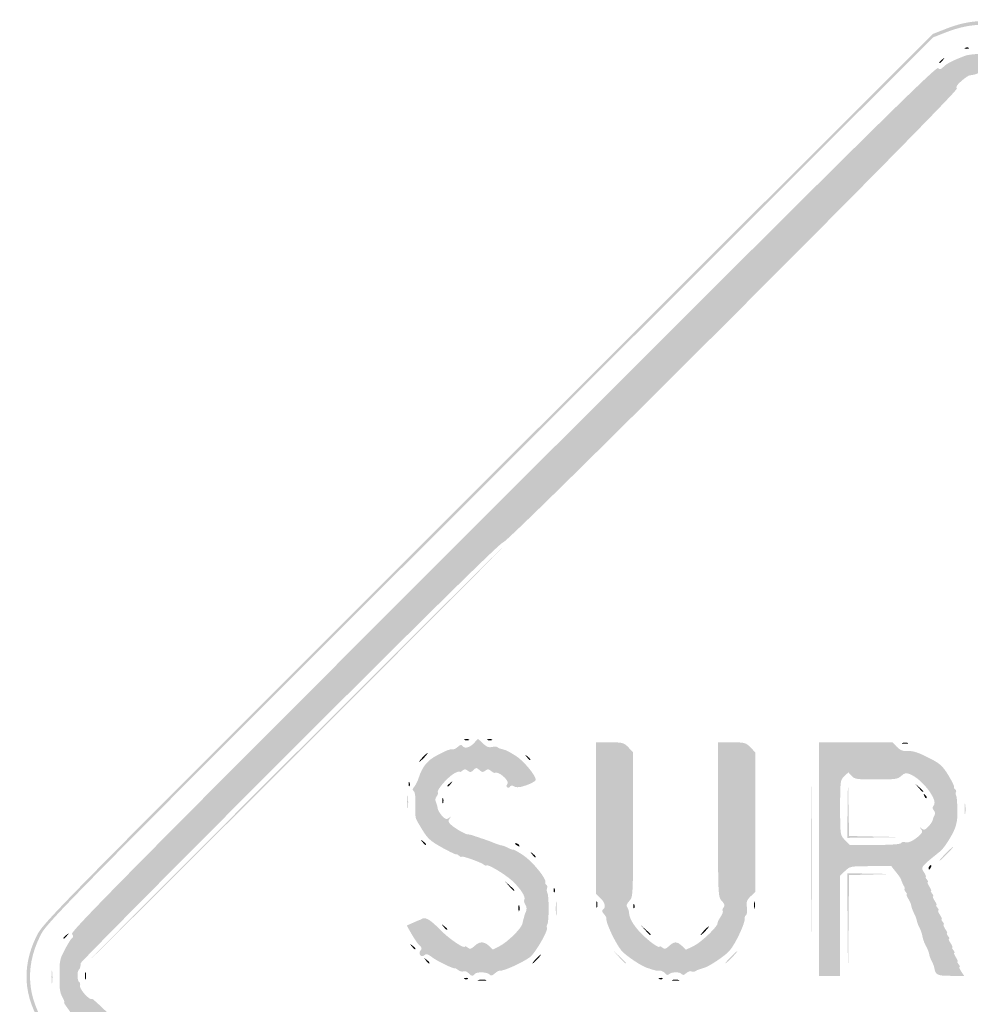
# Model space of a CAD drawing. Header units: inches. Extents: x -25.6 to 25.6, y -25.5 to 25.5.
# Tile 2 of 8: x -25.6 to -0.3, y -0.8 to 25.5. Entities that reach past the tile are written whole.
import ezdxf

# ---------------------------------------------------------------- set-up
doc = ezdxf.new("R2010")
doc.units = ezdxf.units.IN
doc.header["$MEASUREMENT"] = 0

msp = doc.modelspace()

# ---------------------------------------------------------------- hatches: boundary and pattern name
h = msp.add_hatch(color=7)
edge = h.paths.add_edge_path()
edge.add_spline(control_points=[(-0.644, -25.362), (-0.834, -25.31), (-1.112, -25.184), (-1.28, -25.074), (-1.494, -24.934), (-4.857, -21.604), (-13.096, -13.37), (-19.431, -7.041), (-24.718, -1.732), (-24.846, -1.573), (-25.517, -0.737), (-25.628, 0.167), (-25.17, 1.077), (-24.993, 1.429), (-24.691, 1.735), (-13.142, 13.271)], knot_values=[0, 0, 0, 0, 1, 1, 1, 2, 2, 2, 3, 3, 3, 4, 4, 4, 5, 5, 5, 5], degree=3, periodic=0)
edge.add_line((-13.142, 13.271), (-1.296, 25.104))
edge.add_line((-1.296, 25.104), (-0.964, 25.234))
edge.add_spline(control_points=[(-0.964, 25.234), (-0.48, 25.425), (-0.074, 25.482), (0.326, 25.416), (0.675, 25.358), (1.173, 25.164), (1.367, 25.011), (1.432, 24.959), (6.78, 19.624), (13.252, 13.154), (24.562, 1.848), (25.026, 1.377), (25.186, 1.052), (25.627, 0.152), (25.499, -0.775), (24.821, -1.599), (24.358, -2.16), (1.599, -24.863), (1.32, -25.041), (0.713, -25.429), (0.01, -25.544), (-0.644, -25.362)], knot_values=[0, 0, 0, 0, 1, 1, 1, 2, 2, 2, 3, 3, 3, 4, 4, 4, 5, 5, 5, 6, 6, 6, 7, 7, 7, 7], degree=3, periodic=0)
edge = h.paths.add_edge_path(flags=0)
edge.add_spline(control_points=[(0.778, -25.219), (0.933, -25.16), (1.177, -25.038), (1.32, -24.947), (1.599, -24.768), (24.264, -2.16), (24.726, -1.599), (25.405, -0.775), (25.533, 0.152), (25.092, 1.052), (24.932, 1.377), (24.467, 1.849), (13.158, 13.159), (1.527, 24.791), (1.387, 24.93), (1.037, 25.095), (0.364, 25.414), (-0.234, 25.427), (-0.964, 25.14)], knot_values=[0, 0, 0, 0, 1, 1, 1, 2, 2, 2, 3, 3, 3, 4, 4, 4, 5, 5, 5, 6, 6, 6, 6], degree=3, periodic=0)
edge.add_line((-0.964, 25.14), (-1.296, 25.01))
edge.add_line((-1.296, 25.01), (-13.095, 13.224))
edge.add_spline(control_points=[(-13.095, 13.224), (-24.597, 1.734), (-24.899, 1.429), (-25.076, 1.077), (-25.534, 0.167), (-25.423, -0.737), (-24.751, -1.573), (-24.624, -1.732), (-19.358, -7.02), (-13.049, -13.323), (-4.844, -21.522), (-1.494, -24.84), (-1.28, -24.98), (-0.69, -25.364), (0.135, -25.46), (0.778, -25.219)], knot_values=[0, 0, 0, 0, 1, 1, 1, 2, 2, 2, 3, 3, 3, 4, 4, 4, 5, 5, 5, 5], degree=3, periodic=0)
h = msp.add_hatch(color=7)
edge = h.paths.add_edge_path()
edge.add_spline(control_points=[(-0.433, 24.734), (-0.399, 24.747), (-0.358, 24.746), (-0.343, 24.73), (-0.327, 24.714), (-0.355, 24.703), (-0.405, 24.705), (-0.46, 24.708), (-0.471, 24.719), (-0.433, 24.734)], knot_values=[0, 0, 0, 0, 1, 1, 1, 2, 2, 2, 3, 3, 3, 3], degree=3, periodic=0)
h = msp.add_hatch(color=7)
edge = h.paths.add_edge_path()
edge.add_spline(control_points=[(-0.074, -24.603), (-0.091, -24.574), (-0.164, -24.562), (-0.235, -24.576), (-0.305, -24.591), (-0.383, -24.583), (-0.407, -24.559), (-0.43, -24.535), (-0.495, -24.509), (-0.55, -24.5), (-0.605, -24.492), (-0.734, -24.429), (-0.837, -24.361), (-0.979, -24.267), (-1.038, -24.25), (-1.079, -24.291), (-1.12, -24.332), (-3.971, -21.508), (-12.74, -12.74), (-21.797, -3.683), (-24.333, -1.121), (-24.289, -1.077), (-24.244, -1.033), (-24.258, -0.986), (-24.351, -0.864), (-24.417, -0.778), (-24.458, -0.707), (-24.443, -0.707), (-24.428, -0.707), (-24.442, -0.659), (-24.474, -0.601), (-24.506, -0.543), (-24.535, -0.474), (-24.539, -0.448), (-24.543, -0.422), (-24.55, -0.39), (-24.555, -0.377), (-24.568, -0.343), (-24.57, 0.298), (-24.557, 0.354), (-24.551, 0.379), (-24.543, 0.422), (-24.538, 0.448), (-24.525, 0.534), (-24.28, 0.983), (-24.229, 1.014), (-24.194, 1.036), (-24.196, 1.067), (-24.236, 1.115), (-24.285, 1.174), (-22.46, 3.019), (-12.763, 12.716), (-3.318, 22.162), (-1.22, 24.237), (-1.165, 24.192), (-1.113, 24.148), (-1.082, 24.155), (-1.019, 24.224), (-0.945, 24.306), (-0.772, 24.395), (-0.448, 24.518), (-0.37, 24.547), (-0.169, 24.571), (0, 24.571), (0.169, 24.571), (0.37, 24.547), (0.448, 24.518), (0.754, 24.402), (0.946, 24.307), (0.996, 24.246), (1.038, 24.196), (1.064, 24.194), (1.117, 24.238), (1.173, 24.285), (3.192, 22.288), (12.716, 12.763), (22.241, 3.239), (24.237, 1.22), (24.191, 1.164), (24.147, 1.111), (24.151, 1.084), (24.21, 1.035), (24.282, 0.974), (24.524, 0.544), (24.538, 0.448), (24.543, 0.422), (24.551, 0.379), (24.557, 0.354), (24.57, 0.298), (24.568, -0.343), (24.555, -0.377), (24.55, -0.39), (24.543, -0.422), (24.539, -0.448), (24.535, -0.474), (24.506, -0.543), (24.474, -0.601), (24.442, -0.659), (24.428, -0.707), (24.443, -0.707), (24.458, -0.707), (24.417, -0.778), (24.351, -0.864), (24.258, -0.986), (24.244, -1.033), (24.289, -1.077), (24.333, -1.121), (21.797, -3.683), (12.74, -12.74), (3.971, -21.508), (1.12, -24.332), (1.079, -24.291), (1.038, -24.25), (0.979, -24.267), (0.837, -24.361), (0.734, -24.429), (0.605, -24.492), (0.55, -24.5), (0.495, -24.509), (0.43, -24.535), (0.407, -24.559), (0.383, -24.583), (0.305, -24.591), (0.235, -24.576), (0.164, -24.562), (0.091, -24.574), (0.074, -24.603), (0.056, -24.631), (0.023, -24.654), (0, -24.654), (-0.023, -24.654), (-0.056, -24.631), (-0.074, -24.603)], knot_values=[0, 0, 0, 0, 1, 1, 1, 2, 2, 2, 3, 3, 3, 4, 4, 4, 5, 5, 5, 6, 6, 6, 7, 7, 7, 8, 8, 8, 9, 9, 9, 10, 10, 10, 11, 11, 11, 12, 12, 12, 13, 13, 13, 14, 14, 14, 15, 15, 15, 16, 16, 16, 17, 17, 17, 18, 18, 18, 19, 19, 19, 20, 20, 20, 21, 21, 21, 22, 22, 22, 23, 23, 23, 24, 24, 24, 25, 25, 25, 26, 26, 26, 27, 27, 27, 28, 28, 28, 29, 29, 29, 30, 30, 30, 31, 31, 31, 32, 32, 32, 33, 33, 33, 34, 34, 34, 35, 35, 35, 36, 36, 36, 37, 37, 37, 38, 38, 38, 39, 39, 39, 40, 40, 40, 41, 41, 41, 42, 42, 42, 43, 43, 43, 44, 44, 44, 44], degree=3, periodic=0)
edge = h.paths.add_edge_path(flags=0)
edge.add_spline(control_points=[(0.296, -24.024), (0.496, -23.939), (0.687, -23.734), (0.611, -23.687), (0.575, -23.665), (4.673, -19.533), (12.096, -12.111), (20.323, -3.884), (23.652, -0.583), (23.692, -0.616), (23.762, -0.674), (24.059, -0.35), (24.023, -0.256), (24.01, -0.22), (24.019, -0.179), (24.044, -0.164), (24.097, -0.131), (24.104, 0.11), (24.053, 0.161), (24.019, 0.195), (24.013, 0.216), (24, 0.341), (23.997, 0.373), (21.476, 2.918), (18.399, 5.996), (14.658, 9.737), (12.786, 11.578), (12.752, 11.55), (12.676, 11.487), (0.592, 23.578), (0.661, 23.647), (0.697, 23.683), (0.664, 23.74), (0.543, 23.846), (0.45, 23.928), (0.348, 23.997), (0.317, 24), (0.217, 24.009), (0.167, 24.022), (0.082, 24.061), (0.037, 24.082), (-0.037, 24.082), (-0.082, 24.061), (-0.167, 24.022), (-0.217, 24.009), (-0.317, 24), (-0.348, 23.997), (-0.45, 23.928), (-0.543, 23.846), (-0.664, 23.74), (-0.697, 23.683), (-0.661, 23.647), (-0.592, 23.578), (-12.676, 11.487), (-12.752, 11.55), (-12.786, 11.578), (-14.658, 9.737), (-18.399, 5.996), (-21.476, 2.918), (-23.997, 0.373), (-24, 0.341), (-24.013, 0.216), (-24.019, 0.195), (-24.053, 0.161), (-24.104, 0.11), (-24.097, -0.131), (-24.044, -0.164), (-24.019, -0.179), (-24.009, -0.218), (-24.021, -0.249), (-24.056, -0.341), (-23.76, -0.673), (-23.693, -0.617), (-23.652, -0.583), (-20.436, -3.77), (-12.096, -12.111), (-4.673, -19.533), (-0.575, -23.665), (-0.611, -23.687), (-0.651, -23.712), (-0.636, -23.756), (-0.557, -23.84), (-0.34, -24.076), (0.002, -24.15), (0.296, -24.024)], knot_values=[0, 0, 0, 0, 1, 1, 1, 2, 2, 2, 3, 3, 3, 4, 4, 4, 5, 5, 5, 6, 6, 6, 7, 7, 7, 8, 8, 8, 9, 9, 9, 10, 10, 10, 11, 11, 11, 12, 12, 12, 13, 13, 13, 14, 14, 14, 15, 15, 15, 16, 16, 16, 17, 17, 17, 18, 18, 18, 19, 19, 19, 20, 20, 20, 21, 21, 21, 22, 22, 22, 23, 23, 23, 24, 24, 24, 25, 25, 25, 26, 26, 26, 27, 27, 27, 28, 28, 28, 28], degree=3, periodic=0)
h = msp.add_hatch(color=7)
edge = h.paths.add_edge_path()
edge.add_spline(control_points=[(-1.131, 24.342), (-1.131, 24.352), (-1.094, 24.389), (-1.049, 24.425), (-0.974, 24.483), (-0.972, 24.482), (-1.031, 24.407), (-1.093, 24.328), (-1.131, 24.303), (-1.131, 24.342)], knot_values=[0, 0, 0, 0, 1, 1, 1, 2, 2, 2, 3, 3, 3, 3], degree=3, periodic=0)
h = msp.add_hatch(color=7)
edge = h.paths.add_edge_path()
edge.add_spline(control_points=[(-18.29, 5.916), (-15.27, 8.937), (-12.788, 11.408), (-12.775, 11.408), (-12.762, 11.408), (-15.223, 8.937), (-18.243, 5.916), (-21.264, 2.896), (-23.746, 0.424), (-23.759, 0.424), (-23.772, 0.424), (-21.311, 2.896), (-18.29, 5.916)], knot_values=[0, 0, 0, 0, 1, 1, 1, 2, 2, 2, 3, 3, 3, 4, 4, 4, 4], degree=3, periodic=0)
h = msp.add_hatch(color=7)
edge = h.paths.add_edge_path()
edge.add_spline(control_points=[(-13.673, 0.073), (-13.706, 0.113), (-13.764, 0.134), (-13.802, 0.119), (-13.84, 0.105), (-13.904, 0.12), (-13.943, 0.152), (-13.983, 0.185), (-14.022, 0.207), (-14.031, 0.202), (-14.065, 0.179), (-14.504, 0.39), (-14.642, 0.496), (-14.752, 0.579), (-14.802, 0.594), (-14.843, 0.554), (-14.925, 0.471), (-15.025, 0.585), (-14.95, 0.675), (-14.907, 0.727), (-14.912, 0.756), (-14.971, 0.805), (-15.013, 0.839), (-15.107, 0.974), (-15.182, 1.104)], knot_values=[0, 0, 0, 0, 1, 1, 1, 2, 2, 2, 3, 3, 3, 4, 4, 4, 5, 5, 5, 6, 6, 6, 7, 7, 7, 8, 8, 8, 8], degree=3, periodic=0)
edge.add_line((-15.182, 1.104), (-15.316, 1.34))
edge.add_line((-15.316, 1.34), (-15.165, 1.408))
edge.add_spline(control_points=[(-15.165, 1.408), (-15.082, 1.446), (-14.998, 1.481), (-14.979, 1.487), (-14.959, 1.492), (-14.938, 1.501), (-14.932, 1.506), (-14.836, 1.583), (-14.707, 1.515), (-14.453, 1.253), (-14.203, 0.994), (-13.765, 0.695), (-13.765, 0.783), (-13.765, 0.799), (-13.733, 0.786), (-13.693, 0.753), (-13.633, 0.704), (-13.602, 0.711), (-13.513, 0.794), (-13.378, 0.922), (-13.258, 0.923), (-13.125, 0.798)], knot_values=[0, 0, 0, 0, 1, 1, 1, 2, 2, 2, 3, 3, 3, 4, 4, 4, 5, 5, 5, 6, 6, 6, 7, 7, 7, 7], degree=3, periodic=0)
edge.add_line((-13.125, 0.798), (-13.021, 0.7))
edge.add_line((-13.021, 0.7), (-12.839, 0.794))
edge.add_spline(control_points=[(-12.839, 0.794), (-12.623, 0.905), (-12.257, 1.269), (-12.233, 1.396), (-12.224, 1.445), (-12.213, 1.496), (-12.208, 1.508), (-12.203, 1.521), (-12.194, 1.553), (-12.189, 1.579), (-12.184, 1.605), (-12.162, 1.666), (-12.14, 1.715), (-12.115, 1.77), (-12.122, 1.838), (-12.156, 1.894), (-12.187, 1.943), (-12.2, 2.003), (-12.185, 2.028), (-12.14, 2.101), (-12.285, 2.327), (-12.508, 2.533), (-12.707, 2.717), (-13.199, 3.007), (-13.199, 2.941), (-13.199, 2.925), (-13.228, 2.935), (-13.263, 2.964), (-13.342, 3.029), (-13.859, 3.211), (-13.859, 3.174), (-13.859, 3.159), (-13.891, 3.173), (-13.93, 3.206), (-13.969, 3.238), (-14.001, 3.252), (-14.001, 3.238), (-14.001, 3.224), (-14.165, 3.303), (-14.366, 3.413), (-14.68, 3.586), (-14.756, 3.654), (-14.903, 3.893), (-14.997, 4.046), (-15.074, 4.183), (-15.074, 4.196), (-15.074, 4.208), (-15.079, 4.24), (-15.085, 4.266), (-15.091, 4.292), (-15.092, 4.444), (-15.086, 4.603), (-15.081, 4.78), (-15.098, 4.905), (-15.131, 4.926), (-15.171, 4.95), (-15.167, 4.98), (-15.118, 5.037), (-15.08, 5.08), (-15.026, 5.189), (-14.997, 5.28), (-14.9, 5.578), (-14.765, 5.744), (-14.509, 5.877), (-14.372, 5.948), (-14.244, 6.01), (-14.225, 6.014), (-14.205, 6.019), (-14.173, 6.027), (-14.154, 6.034), (-14.134, 6.04), (-14.1, 6.042), (-14.077, 6.038), (-14.055, 6.033), (-13.998, 6.064), (-13.952, 6.106), (-13.897, 6.156), (-13.858, 6.165), (-13.838, 6.131), (-13.784, 6.045), (-13.645, 6.076), (-13.529, 6.199)], knot_values=[0, 0, 0, 0, 1, 1, 1, 2, 2, 2, 3, 3, 3, 4, 4, 4, 5, 5, 5, 6, 6, 6, 7, 7, 7, 8, 8, 8, 9, 9, 9, 10, 10, 10, 11, 11, 11, 12, 12, 12, 13, 13, 13, 14, 14, 14, 15, 15, 15, 16, 16, 16, 17, 17, 17, 18, 18, 18, 19, 19, 19, 20, 20, 20, 21, 21, 21, 22, 22, 22, 23, 23, 23, 24, 24, 24, 25, 25, 25, 26, 26, 26, 27, 27, 27, 27], degree=3, periodic=0)
edge.add_line((-13.529, 6.199), (-13.418, 6.318))
edge.add_line((-13.418, 6.318), (-13.288, 6.194))
edge.add_spline(control_points=[(-13.288, 6.194), (-13.193, 6.102), (-13.128, 6.077), (-13.044, 6.098), (-12.982, 6.114), (-12.915, 6.111), (-12.896, 6.092), (-12.877, 6.073), (-12.842, 6.055), (-12.818, 6.052), (-12.795, 6.048), (-12.764, 6.04), (-12.751, 6.034), (-12.739, 6.027), (-12.71, 6.02), (-12.688, 6.016), (-12.667, 6.013), (-12.544, 5.945), (-12.415, 5.865), (-12.21, 5.738), (-11.879, 5.342), (-11.879, 5.223), (-11.879, 5.19), (-12.043, 5.102), (-12.174, 5.066), (-12.193, 5.06), (-12.225, 5.051), (-12.245, 5.044), (-12.331, 5.017), (-12.426, 5.022), (-12.476, 5.057), (-12.507, 5.079), (-12.545, 5.073), (-12.562, 5.046), (-12.579, 5.018), (-12.614, 5.008), (-12.639, 5.024), (-12.669, 5.042), (-12.667, 5.074), (-12.635, 5.114), (-12.564, 5.199), (-12.887, 5.476), (-12.98, 5.409), (-12.989, 5.403), (-13.031, 5.427), (-13.074, 5.462), (-13.137, 5.515), (-13.166, 5.516), (-13.224, 5.468), (-13.282, 5.419), (-13.311, 5.422), (-13.38, 5.484), (-13.457, 5.555), (-13.47, 5.555), (-13.541, 5.483), (-13.605, 5.419), (-13.632, 5.416), (-13.692, 5.466), (-13.75, 5.515), (-13.779, 5.515), (-13.836, 5.468), (-13.875, 5.436), (-13.906, 5.423), (-13.906, 5.44), (-13.906, 5.457), (-13.968, 5.439), (-14.043, 5.4), (-14.208, 5.315), (-14.527, 4.953), (-14.49, 4.894), (-14.476, 4.87), (-14.489, 4.821), (-14.52, 4.783), (-14.554, 4.743), (-14.562, 4.681), (-14.54, 4.632), (-14.519, 4.586), (-14.498, 4.511), (-14.494, 4.465), (-14.489, 4.418), (-14.436, 4.328), (-14.377, 4.265), (-14.287, 4.169), (-14.255, 4.16), (-14.193, 4.208), (-14.129, 4.258), (-14.127, 4.256), (-14.177, 4.191), (-14.225, 4.13), (-14.217, 4.1), (-14.13, 4.02), (-14.032, 3.93), (-13.749, 3.768), (-13.695, 3.77), (-13.682, 3.771), (-13.66, 3.769), (-13.647, 3.765), (-13.634, 3.762), (-13.602, 3.754), (-13.576, 3.748), (-13.551, 3.741), (-13.519, 3.731), (-13.506, 3.724), (-13.493, 3.718), (-13.461, 3.707), (-13.435, 3.701), (-13.409, 3.694), (-13.377, 3.683), (-13.364, 3.677), (-13.351, 3.67), (-13.32, 3.66), (-13.294, 3.653), (-13.268, 3.647), (-13.236, 3.636), (-13.223, 3.63), (-13.21, 3.623), (-13.183, 3.614), (-13.164, 3.608), (-13.145, 3.603), (-13.067, 3.573), (-12.993, 3.542), (-12.918, 3.511), (-12.822, 3.48), (-12.78, 3.473), (-12.739, 3.466), (-12.659, 3.435), (-12.604, 3.405), (-12.55, 3.375), (-12.497, 3.358), (-12.487, 3.367), (-12.477, 3.376), (-12.352, 3.306), (-12.209, 3.211), (-11.966, 3.049), (-11.576, 2.569), (-11.625, 2.491), (-11.636, 2.473), (-11.625, 2.445), (-11.599, 2.429), (-11.574, 2.414), (-11.565, 2.371), (-11.579, 2.334), (-11.593, 2.297), (-11.589, 2.242), (-11.57, 2.211), (-11.525, 2.138), (-11.526, 1.444), (-11.571, 1.37), (-11.59, 1.339), (-11.596, 1.303), (-11.583, 1.29), (-11.529, 1.237), (-11.883, 0.615), (-12.032, 0.501), (-12.222, 0.356), (-12.753, 0.116), (-12.84, 0.136), (-12.863, 0.141), (-12.921, 0.109), (-12.971, 0.064), (-13.039, 0.002), (-13.073, -0.004), (-13.116, 0.039), (-13.183, 0.106), (-13.465, 0.112), (-13.506, 0.047), (-13.547, -0.02), (-13.603, -0.011), (-13.673, 0.073)], knot_values=[0, 0, 0, 0, 1, 1, 1, 2, 2, 2, 3, 3, 3, 4, 4, 4, 5, 5, 5, 6, 6, 6, 7, 7, 7, 8, 8, 8, 9, 9, 9, 10, 10, 10, 11, 11, 11, 12, 12, 12, 13, 13, 13, 14, 14, 14, 15, 15, 15, 16, 16, 16, 17, 17, 17, 18, 18, 18, 19, 19, 19, 20, 20, 20, 21, 21, 21, 22, 22, 22, 23, 23, 23, 24, 24, 24, 25, 25, 25, 26, 26, 26, 27, 27, 27, 28, 28, 28, 29, 29, 29, 30, 30, 30, 31, 31, 31, 32, 32, 32, 33, 33, 33, 34, 34, 34, 35, 35, 35, 36, 36, 36, 37, 37, 37, 38, 38, 38, 39, 39, 39, 40, 40, 40, 41, 41, 41, 42, 42, 42, 43, 43, 43, 44, 44, 44, 45, 45, 45, 46, 46, 46, 47, 47, 47, 48, 48, 48, 49, 49, 49, 50, 50, 50, 51, 51, 51, 52, 52, 52, 53, 53, 53, 54, 54, 54, 55, 55, 55, 56, 56, 56, 56], degree=3, periodic=0)
h = msp.add_hatch(color=7)
edge = h.paths.add_edge_path()
edge.add_spline(control_points=[(-13.777, 6.301), (-13.744, 6.314), (-13.691, 6.314), (-13.659, 6.301), (-13.627, 6.288), (-13.653, 6.277), (-13.718, 6.277), (-13.783, 6.277), (-13.809, 6.288), (-13.777, 6.301)], knot_values=[0, 0, 0, 0, 1, 1, 1, 2, 2, 2, 3, 3, 3, 3], degree=3, periodic=0)
h = msp.add_hatch(color=7)
edge = h.paths.add_edge_path()
edge.add_spline(control_points=[(-13.164, 6.301), (-13.132, 6.314), (-13.079, 6.314), (-13.046, 6.301), (-13.014, 6.288), (-13.04, 6.277), (-13.105, 6.277), (-13.17, 6.277), (-13.196, 6.288), (-13.164, 6.301)], knot_values=[0, 0, 0, 0, 1, 1, 1, 2, 2, 2, 3, 3, 3, 3], degree=3, periodic=0)
h = msp.add_hatch(color=7)
edge = h.paths.add_edge_path()
edge.add_spline(control_points=[(-8.438, 0.07), (-8.472, 0.111), (-8.534, 0.142), (-8.575, 0.138), (-8.616, 0.134), (-8.666, 0.136), (-8.686, 0.142), (-8.705, 0.148), (-8.742, 0.159), (-8.768, 0.165), (-8.794, 0.171), (-8.826, 0.182), (-8.839, 0.189), (-8.852, 0.195), (-8.878, 0.203), (-8.898, 0.207), (-9.016, 0.227), (-9.482, 0.536), (-9.593, 0.668), (-9.749, 0.852), (-10.022, 1.429), (-9.999, 1.526), (-9.994, 1.549), (-10.024, 1.605), (-10.066, 1.651), (-10.116, 1.706), (-10.124, 1.745), (-10.091, 1.766), (-10.005, 1.819), (-10.036, 1.959), (-10.159, 2.074)], knot_values=[0, 0, 0, 0, 1, 1, 1, 2, 2, 2, 3, 3, 3, 4, 4, 4, 5, 5, 5, 6, 6, 6, 7, 7, 7, 8, 8, 8, 9, 9, 9, 10, 10, 10, 10], degree=3, periodic=0)
edge.add_line((-10.159, 2.074), (-10.277, 2.185))
edge.add_line((-10.277, 2.185), (-10.277, 4.204))
edge.add_line((-10.277, 4.204), (-10.277, 6.223))
edge.add_line((-10.277, 6.223), (-9.908, 6.223))
edge.add_spline(control_points=[(-9.908, 6.223), (-9.566, 6.223), (-9.531, 6.213), (-9.413, 6.09)], knot_values=[0, 0, 0, 0, 1, 1, 1, 1], degree=3, periodic=0)
edge.add_line((-9.413, 6.09), (-9.287, 5.958))
edge.add_line((-9.287, 5.958), (-9.287, 4.031))
edge.add_spline(control_points=[(-9.287, 4.031), (-9.287, 2.125), (-9.288, 2.103), (-9.388, 1.996), (-9.458, 1.921), (-9.475, 1.87), (-9.443, 1.828), (-9.418, 1.795), (-9.395, 1.719), (-9.392, 1.66), (-9.384, 1.508), (-9.226, 1.269), (-8.987, 1.048), (-8.778, 0.856), (-8.58, 0.726), (-8.58, 0.782), (-8.58, 0.799), (-8.547, 0.786), (-8.507, 0.753), (-8.448, 0.704), (-8.417, 0.711), (-8.328, 0.794), (-8.192, 0.922), (-8.119, 0.922), (-7.984, 0.796)], knot_values=[0, 0, 0, 0, 1, 1, 1, 2, 2, 2, 3, 3, 3, 4, 4, 4, 5, 5, 5, 6, 6, 6, 7, 7, 7, 8, 8, 8, 8], degree=3, periodic=0)
edge.add_line((-7.984, 0.796), (-7.878, 0.696))
edge.add_line((-7.878, 0.696), (-7.664, 0.8))
edge.add_spline(control_points=[(-7.664, 0.8), (-7.468, 0.895), (-7.014, 1.332), (-7.036, 1.406), (-7.041, 1.424), (-7.005, 1.497), (-6.957, 1.569), (-6.909, 1.641), (-6.883, 1.713), (-6.899, 1.73), (-6.916, 1.746), (-6.905, 1.788), (-6.875, 1.824), (-6.834, 1.874), (-6.845, 1.913), (-6.923, 1.996), (-7.023, 2.103), (-7.024, 2.122), (-7.024, 4.163)], knot_values=[0, 0, 0, 0, 1, 1, 1, 2, 2, 2, 3, 3, 3, 4, 4, 4, 5, 5, 5, 6, 6, 6, 6], degree=3, periodic=0)
edge.add_line((-7.024, 4.163), (-7.024, 6.223))
edge.add_line((-7.024, 6.223), (-6.656, 6.223))
edge.add_spline(control_points=[(-6.656, 6.223), (-6.314, 6.223), (-6.278, 6.213), (-6.161, 6.09)], knot_values=[0, 0, 0, 0, 1, 1, 1, 1], degree=3, periodic=0)
edge.add_line((-6.161, 6.09), (-6.034, 5.958))
edge.add_line((-6.034, 5.958), (-6.034, 4.095))
edge.add_line((-6.034, 4.095), (-6.034, 2.232))
edge.add_line((-6.034, 2.232), (-6.156, 2.118))
edge.add_spline(control_points=[(-6.156, 2.118), (-6.257, 2.023), (-6.274, 1.973), (-6.255, 1.827), (-6.242, 1.729), (-6.251, 1.638), (-6.275, 1.623), (-6.3, 1.608), (-6.315, 1.571), (-6.311, 1.54), (-6.292, 1.423), (-6.554, 0.861), (-6.717, 0.668), (-6.829, 0.536), (-7.294, 0.227), (-7.413, 0.207), (-7.432, 0.203), (-7.459, 0.195), (-7.472, 0.189), (-7.485, 0.182), (-7.511, 0.174), (-7.531, 0.17), (-7.55, 0.167), (-7.593, 0.147), (-7.625, 0.126), (-7.657, 0.106), (-7.706, 0.103), (-7.734, 0.12), (-7.762, 0.137), (-7.823, 0.115), (-7.871, 0.072), (-7.928, 0.021), (-7.968, 0.011), (-7.988, 0.044), (-8.028, 0.109), (-8.263, 0.109), (-8.327, 0.045), (-8.361, 0.011), (-8.395, 0.019), (-8.438, 0.07)], knot_values=[0, 0, 0, 0, 1, 1, 1, 2, 2, 2, 3, 3, 3, 4, 4, 4, 5, 5, 5, 6, 6, 6, 7, 7, 7, 8, 8, 8, 9, 9, 9, 10, 10, 10, 11, 11, 11, 12, 12, 12, 13, 13, 13, 13], degree=3, periodic=0)
h = msp.add_hatch(color=7)
edge = h.paths.add_edge_path()
edge.add_line((-4.337, 3.111), (-4.337, 6.223))
edge.add_line((-4.337, 6.223), (-3.355, 6.223))
edge.add_line((-3.355, 6.223), (-2.373, 6.223))
edge.add_line((-2.373, 6.223), (-2.26, 6.102))
edge.add_spline(control_points=[(-2.26, 6.102), (-2.181, 6.018), (-2.104, 5.985), (-2.005, 5.991), (-1.826, 6.002), (-1.7, 5.961), (-1.344, 5.777), (-1.111, 5.656), (-1.031, 5.582), (-0.89, 5.349), (-0.796, 5.194), (-0.727, 5.053), (-0.737, 5.036), (-0.747, 5.018), (-0.734, 4.99), (-0.707, 4.973), (-0.68, 4.957), (-0.671, 4.923), (-0.686, 4.899), (-0.7, 4.875), (-0.697, 4.831), (-0.678, 4.8), (-0.648, 4.751), (-0.636, 4.201), (-0.663, 4.113), (-0.669, 4.094), (-0.678, 4.056), (-0.682, 4.031), (-0.706, 3.87), (-0.973, 3.426), (-1.111, 3.314), (-1.635, 2.892), (-1.629, 2.9), (-1.54, 2.764), (-1.496, 2.696), (-1.473, 2.64), (-1.49, 2.64), (-1.506, 2.64), (-1.494, 2.608), (-1.461, 2.569), (-1.429, 2.53), (-1.418, 2.498), (-1.437, 2.498), (-1.457, 2.498), (-1.437, 2.445), (-1.395, 2.381), (-1.353, 2.316), (-1.331, 2.263), (-1.348, 2.263), (-1.365, 2.263), (-1.352, 2.231), (-1.32, 2.192), (-1.288, 2.153), (-1.277, 2.121), (-1.296, 2.121), (-1.315, 2.121), (-1.296, 2.068), (-1.254, 2.003), (-1.211, 1.939), (-1.19, 1.886), (-1.207, 1.886), (-1.224, 1.886), (-1.211, 1.854), (-1.179, 1.815), (-1.146, 1.776), (-1.135, 1.744), (-1.155, 1.744), (-1.174, 1.744), (-1.155, 1.691), (-1.112, 1.626), (-1.07, 1.562), (-1.049, 1.508), (-1.065, 1.508), (-1.082, 1.508), (-1.069, 1.477), (-1.037, 1.438), (-1.005, 1.399), (-0.994, 1.367), (-1.013, 1.367), (-1.032, 1.367), (-1.013, 1.314), (-0.971, 1.249), (-0.928, 1.184), (-0.907, 1.131), (-0.924, 1.131), (-0.941, 1.131), (-0.928, 1.1), (-0.896, 1.061), (-0.863, 1.022), (-0.853, 0.99), (-0.872, 0.99), (-0.891, 0.99), (-0.872, 0.937), (-0.829, 0.872), (-0.787, 0.807), (-0.766, 0.754), (-0.783, 0.754), (-0.799, 0.754), (-0.787, 0.722), (-0.754, 0.684), (-0.722, 0.645), (-0.711, 0.613), (-0.73, 0.613), (-0.749, 0.613), (-0.73, 0.56), (-0.688, 0.495), (-0.645, 0.43), (-0.624, 0.377), (-0.641, 0.377), (-0.658, 0.377), (-0.645, 0.345), (-0.613, 0.306), (-0.581, 0.268), (-0.57, 0.236), (-0.589, 0.236), (-0.608, 0.236), (-0.589, 0.183), (-0.546, 0.118)], knot_values=[0, 0, 0, 0, 1, 1, 1, 2, 2, 2, 3, 3, 3, 4, 4, 4, 5, 5, 5, 6, 6, 6, 7, 7, 7, 8, 8, 8, 9, 9, 9, 10, 10, 10, 11, 11, 11, 12, 12, 12, 13, 13, 13, 14, 14, 14, 15, 15, 15, 16, 16, 16, 17, 17, 17, 18, 18, 18, 19, 19, 19, 20, 20, 20, 21, 21, 21, 22, 22, 22, 23, 23, 23, 24, 24, 24, 25, 25, 25, 26, 26, 26, 27, 27, 27, 28, 28, 28, 29, 29, 29, 30, 30, 30, 31, 31, 31, 32, 32, 32, 33, 33, 33, 34, 34, 34, 35, 35, 35, 36, 36, 36, 37, 37, 37, 38, 38, 38, 39, 39, 39, 39], degree=3, periodic=0)
edge.add_line((-0.546, 0.118), (-0.469, 0))
edge.add_line((-0.469, 0), (-0.821, 0))
edge.add_spline(control_points=[(-0.821, 0), (-1.179, 0), (-1.232, 0.024), (-1.26, 0.204), (-1.267, 0.251), (-1.299, 0.336), (-1.33, 0.392), (-1.361, 0.449), (-1.392, 0.534), (-1.4, 0.581), (-1.408, 0.628), (-1.44, 0.713), (-1.472, 0.77), (-1.503, 0.826), (-1.532, 0.888), (-1.536, 0.907), (-1.54, 0.927), (-1.548, 0.948), (-1.553, 0.955), (-1.558, 0.961), (-1.572, 1.016), (-1.583, 1.076), (-1.594, 1.136), (-1.629, 1.232), (-1.66, 1.288), (-1.691, 1.345), (-1.722, 1.429), (-1.73, 1.477), (-1.738, 1.524), (-1.77, 1.609), (-1.801, 1.665), (-1.832, 1.722), (-1.864, 1.809), (-1.873, 1.86), (-1.881, 1.911), (-1.92, 2.002), (-1.959, 2.061), (-1.997, 2.12), (-2.016, 2.168), (-1.999, 2.168), (-1.982, 2.168), (-1.995, 2.2), (-2.027, 2.239), (-2.059, 2.278), (-2.072, 2.31), (-2.055, 2.31), (-2.038, 2.31), (-2.05, 2.358), (-2.083, 2.416), (-2.115, 2.474), (-2.142, 2.538), (-2.143, 2.557), (-2.144, 2.577), (-2.204, 2.667), (-2.277, 2.758)], knot_values=[0, 0, 0, 0, 1, 1, 1, 2, 2, 2, 3, 3, 3, 4, 4, 4, 5, 5, 5, 6, 6, 6, 7, 7, 7, 8, 8, 8, 9, 9, 9, 10, 10, 10, 11, 11, 11, 12, 12, 12, 13, 13, 13, 14, 14, 14, 15, 15, 15, 16, 16, 16, 17, 17, 17, 18, 18, 18, 18], degree=3, periodic=0)
edge.add_line((-2.277, 2.758), (-2.408, 2.923))
edge.add_line((-2.408, 2.923), (-2.957, 2.923))
edge.add_spline(control_points=[(-2.957, 2.923), (-3.489, 2.923), (-3.511, 2.919), (-3.639, 2.796)], knot_values=[0, 0, 0, 0, 1, 1, 1, 1], degree=3, periodic=0)
edge.add_line((-3.639, 2.796), (-3.771, 2.669))
edge.add_line((-3.771, 2.669), (-3.771, 1.335))
edge.add_line((-3.771, 1.335), (-3.771, 0))
edge.add_line((-3.771, 0), (-4.054, 0))
edge.add_line((-4.054, 0), (-4.337, 0))
edge.add_line((-4.337, 0), (-4.337, 3.111))
edge = h.paths.add_edge_path(flags=0)
edge.add_spline(control_points=[(-2.143, 3.539), (-2.126, 3.566), (-2.081, 3.577), (-2.042, 3.562), (-1.962, 3.532), (-1.813, 3.6), (-1.662, 3.738), (-1.575, 3.817), (-1.567, 3.847), (-1.615, 3.909), (-1.665, 3.973), (-1.663, 3.975), (-1.599, 3.925), (-1.537, 3.877), (-1.506, 3.886), (-1.418, 3.979), (-1.361, 4.041), (-1.309, 4.12), (-1.303, 4.155), (-1.298, 4.19), (-1.277, 4.247), (-1.256, 4.28), (-1.234, 4.315), (-1.242, 4.371), (-1.275, 4.41), (-1.318, 4.463), (-1.319, 4.494), (-1.276, 4.545), (-1.157, 4.688), (-1.595, 5.255), (-1.919, 5.378), (-2.018, 5.415), (-2.06, 5.406), (-2.143, 5.328), (-2.234, 5.243), (-2.307, 5.233), (-2.812, 5.233), (-3.321, 5.233), (-3.388, 5.242), (-3.465, 5.328)], knot_values=[0, 0, 0, 0, 1, 1, 1, 2, 2, 2, 3, 3, 3, 4, 4, 4, 5, 5, 5, 6, 6, 6, 7, 7, 7, 8, 8, 8, 9, 9, 9, 10, 10, 10, 11, 11, 11, 12, 12, 12, 13, 13, 13, 13], degree=3, periodic=0)
edge.add_line((-3.465, 5.328), (-3.551, 5.423))
edge.add_line((-3.551, 5.423), (-3.661, 5.319))
edge.add_spline(control_points=[(-3.661, 5.319), (-3.767, 5.22), (-3.771, 5.19), (-3.771, 4.484), (-3.771, 3.755), (-3.771, 3.752), (-3.645, 3.621)], knot_values=[0, 0, 0, 0, 1, 1, 1, 2, 2, 2, 2], degree=3, periodic=0)
edge.add_line((-3.645, 3.621), (-3.518, 3.488))
edge.add_line((-3.518, 3.488), (-2.846, 3.488))
edge.add_spline(control_points=[(-2.846, 3.488), (-2.42, 3.488), (-2.163, 3.507), (-2.143, 3.539)], knot_values=[0, 0, 0, 0, 1, 1, 1, 1], degree=3, periodic=0)
h = msp.add_hatch(color=7)
edge = h.paths.add_edge_path()
edge.add_spline(control_points=[(-2.109, 6.208), (-2.063, 6.22), (-1.999, 6.219), (-1.967, 6.206), (-1.935, 6.193), (-1.973, 6.184), (-2.051, 6.185), (-2.128, 6.186), (-2.155, 6.196), (-2.109, 6.208)], knot_values=[0, 0, 0, 0, 1, 1, 1, 2, 2, 2, 3, 3, 3, 3], degree=3, periodic=0)
h = msp.add_hatch(color=7)
edge = h.paths.add_edge_path()
edge.add_spline(control_points=[(-14.896, 5.822), (-14.835, 5.887), (-14.775, 5.94), (-14.762, 5.94), (-14.749, 5.94), (-14.788, 5.887), (-14.849, 5.822), (-14.91, 5.757), (-14.971, 5.704), (-14.984, 5.704), (-14.996, 5.704), (-14.957, 5.757), (-14.896, 5.822)], knot_values=[0, 0, 0, 0, 1, 1, 1, 2, 2, 2, 3, 3, 3, 4, 4, 4, 4], degree=3, periodic=0)
h = msp.add_hatch(color=7)
edge = h.paths.add_edge_path()
edge.add_spline(control_points=[(-12.121, 5.834), (-12.18, 5.908), (-12.178, 5.91), (-12.103, 5.851), (-12.025, 5.79), (-12, 5.751), (-12.039, 5.751), (-12.048, 5.751), (-12.086, 5.788), (-12.121, 5.834)], knot_values=[0, 0, 0, 0, 1, 1, 1, 2, 2, 2, 3, 3, 3, 3], degree=3, periodic=0)
h = msp.add_hatch(color=7)
edge = h.paths.add_edge_path()
edge.add_spline(control_points=[(-4.55, 3.111), (-4.55, 4.835), (-4.544, 5.541), (-4.537, 4.679), (-4.53, 3.817), (-4.53, 2.406), (-4.537, 1.544), (-4.544, 0.682), (-4.55, 1.387), (-4.55, 3.111)], knot_values=[0, 0, 0, 0, 1, 1, 1, 2, 2, 2, 3, 3, 3, 3], degree=3, periodic=0)
for points in [[(-3.572, 4.467), (-3.562, 5.256), (-3.547, 4.491), (-3.533, 3.727), (-2.839, 3.712), (-2.145, 3.698), (-2.864, 3.687), (-3.583, 3.677), (-3.572, 4.467)], [(-3.572, 1.355), (-3.583, 2.734), (-2.982, 2.724), (-2.381, 2.714), (-2.957, 2.699), (-3.534, 2.684), (-3.547, 1.33), (-3.561, -0.024), (-3.572, 1.355)]]:
    msp.add_hatch(color=7).paths.add_polyline_path(points)
h = msp.add_hatch(color=7)
edge = h.paths.add_edge_path()
edge.add_spline(control_points=[(-15.27, 5.119), (-15.268, 5.174), (-15.256, 5.185), (-15.241, 5.147), (-15.228, 5.113), (-15.229, 5.072), (-15.245, 5.057), (-15.261, 5.041), (-15.272, 5.069), (-15.27, 5.119)], knot_values=[0, 0, 0, 0, 1, 1, 1, 2, 2, 2, 3, 3, 3, 3], degree=3, periodic=0)
h = msp.add_hatch(color=7)
edge = h.paths.add_edge_path()
edge.add_spline(control_points=[(-14.236, 5.062), (-14.236, 5.072), (-14.199, 5.109), (-14.154, 5.144), (-14.079, 5.203), (-14.077, 5.201), (-14.136, 5.127), (-14.198, 5.048), (-14.236, 5.023), (-14.236, 5.062)], knot_values=[0, 0, 0, 0, 1, 1, 1, 2, 2, 2, 3, 3, 3, 3], degree=3, periodic=0)
h = msp.add_hatch(color=7)
edge = h.paths.add_edge_path()
edge.add_line((-1.678, 5.009), (-1.768, 5.115))
edge.add_line((-1.768, 5.115), (-1.662, 5.025))
edge.add_spline(control_points=[(-1.662, 5.025), (-1.603, 4.976), (-1.556, 4.928), (-1.556, 4.919), (-1.556, 4.881), (-1.594, 4.909), (-1.678, 5.009)], knot_values=[0, 0, 0, 0, 1, 1, 1, 2, 2, 2, 2], degree=3, periodic=0)
h = msp.add_hatch(color=7)
edge = h.paths.add_edge_path()
edge.add_spline(control_points=[(-15.306, 4.643), (-15.306, 4.799), (-15.297, 4.857), (-15.286, 4.772), (-15.276, 4.687), (-15.276, 4.56), (-15.287, 4.489), (-15.298, 4.418), (-15.306, 4.488), (-15.306, 4.643)], knot_values=[0, 0, 0, 0, 1, 1, 1, 2, 2, 2, 3, 3, 3, 3], degree=3, periodic=0)
h = msp.add_hatch(color=7)
edge = h.paths.add_edge_path()
edge.add_spline(control_points=[(-14.37, 4.667), (-14.37, 4.732), (-14.36, 4.758), (-14.347, 4.726), (-14.334, 4.693), (-14.334, 4.64), (-14.347, 4.608), (-14.36, 4.576), (-14.37, 4.602), (-14.37, 4.667)], knot_values=[0, 0, 0, 0, 1, 1, 1, 2, 2, 2, 3, 3, 3, 3], degree=3, periodic=0)
h = msp.add_hatch(color=7)
edge = h.paths.add_edge_path()
edge.add_spline(control_points=[(-1.529, 4.795), (-1.555, 4.862), (-1.549, 4.867), (-1.503, 4.821), (-1.47, 4.789), (-1.456, 4.751), (-1.47, 4.736), (-1.485, 4.722), (-1.511, 4.748), (-1.529, 4.795)], knot_values=[0, 0, 0, 0, 1, 1, 1, 2, 2, 2, 3, 3, 3, 3], degree=3, periodic=0)
h = msp.add_hatch(color=7)
edge = h.paths.add_edge_path()
edge.add_spline(control_points=[(-0.458, 4.455), (-0.458, 4.584), (-0.448, 4.632), (-0.438, 4.56), (-0.427, 4.489), (-0.427, 4.382), (-0.438, 4.324), (-0.449, 4.267), (-0.458, 4.325), (-0.458, 4.455)], knot_values=[0, 0, 0, 0, 1, 1, 1, 2, 2, 2, 3, 3, 3, 3], degree=3, periodic=0)
h = msp.add_hatch(color=7)
edge = h.paths.add_edge_path()
edge.add_spline(control_points=[(-14.902, 3.571), (-14.961, 3.646), (-14.959, 3.647), (-14.885, 3.589), (-14.839, 3.553), (-14.802, 3.516), (-14.802, 3.506), (-14.802, 3.467), (-14.841, 3.492), (-14.902, 3.571)], knot_values=[0, 0, 0, 0, 1, 1, 1, 2, 2, 2, 3, 3, 3, 3], degree=3, periodic=0)
h = msp.add_hatch(color=7)
edge = h.paths.add_edge_path()
edge.add_spline(control_points=[(-12.398, 3.488), (-12.44, 3.516), (-12.446, 3.534), (-12.413, 3.535), (-12.382, 3.535), (-12.343, 3.514), (-12.327, 3.488), (-12.291, 3.43), (-12.307, 3.43), (-12.398, 3.488)], knot_values=[0, 0, 0, 0, 1, 1, 1, 2, 2, 2, 3, 3, 3, 3], degree=3, periodic=0)
h = msp.add_hatch(color=7)
edge = h.paths.add_edge_path()
edge.add_spline(control_points=[(-0.966, 3.253), (-0.865, 3.356), (-0.772, 3.441), (-0.759, 3.441), (-0.746, 3.441), (-0.818, 3.356), (-0.919, 3.253), (-1.021, 3.149), (-1.114, 3.064), (-1.127, 3.064), (-1.14, 3.064), (-1.068, 3.149), (-0.966, 3.253)], knot_values=[0, 0, 0, 0, 1, 1, 1, 2, 2, 2, 3, 3, 3, 4, 4, 4, 4], degree=3, periodic=0)
h = msp.add_hatch(color=7)
edge = h.paths.add_edge_path()
edge.add_spline(control_points=[(-11.98, 3.241), (-12.038, 3.316), (-12.037, 3.317), (-11.962, 3.259), (-11.883, 3.197), (-11.858, 3.158), (-11.897, 3.158), (-11.907, 3.158), (-11.944, 3.196), (-11.98, 3.241)], knot_values=[0, 0, 0, 0, 1, 1, 1, 2, 2, 2, 3, 3, 3, 3], degree=3, periodic=0)
h = msp.add_hatch(color=7)
edge = h.paths.add_edge_path()
edge.add_spline(control_points=[(-1.414, 2.873), (-1.414, 2.897), (-1.393, 2.93), (-1.368, 2.946), (-1.341, 2.962), (-1.333, 2.944), (-1.349, 2.902), (-1.38, 2.82), (-1.414, 2.805), (-1.414, 2.873)], knot_values=[0, 0, 0, 0, 1, 1, 1, 2, 2, 2, 3, 3, 3, 3], degree=3, periodic=0)
h = msp.add_hatch(color=7)
edge = h.paths.add_edge_path()
edge.add_line((-12.59, 2.392), (-12.704, 2.522))
edge.add_line((-12.704, 2.522), (-12.575, 2.408))
edge.add_spline(control_points=[(-12.575, 2.408), (-12.454, 2.301), (-12.423, 2.263), (-12.46, 2.263), (-12.469, 2.263), (-12.527, 2.321), (-12.59, 2.392)], knot_values=[0, 0, 0, 0, 1, 1, 1, 2, 2, 2, 2], degree=3, periodic=0)
h = msp.add_hatch(color=7)
edge = h.paths.add_edge_path()
edge.add_spline(control_points=[(-11.404, 2.29), (-11.402, 2.345), (-11.391, 2.356), (-11.376, 2.319), (-11.362, 2.285), (-11.364, 2.244), (-11.38, 2.228), (-11.395, 2.213), (-11.406, 2.241), (-11.404, 2.29)], knot_values=[0, 0, 0, 0, 1, 1, 1, 2, 2, 2, 3, 3, 3, 3], degree=3, periodic=0)
h = msp.add_hatch(color=7)
edge = h.paths.add_edge_path()
edge.add_spline(control_points=[(-12.342, 1.815), (-12.341, 1.893), (-12.33, 1.919), (-12.318, 1.873), (-12.306, 1.827), (-12.307, 1.763), (-12.32, 1.732), (-12.333, 1.7), (-12.343, 1.737), (-12.342, 1.815)], knot_values=[0, 0, 0, 0, 1, 1, 1, 2, 2, 2, 3, 3, 3, 3], degree=3, periodic=0)
h = msp.add_hatch(color=7)
edge = h.paths.add_edge_path()
edge.add_spline(control_points=[(-11.346, 1.791), (-11.346, 1.96), (-11.337, 2.029), (-11.327, 1.945), (-11.316, 1.86), (-11.316, 1.722), (-11.327, 1.638), (-11.337, 1.554), (-11.346, 1.623), (-11.346, 1.791)], knot_values=[0, 0, 0, 0, 1, 1, 1, 2, 2, 2, 3, 3, 3, 3], degree=3, periodic=0)
h = msp.add_hatch(color=7)
edge = h.paths.add_edge_path()
edge.add_spline(control_points=[(-10.267, 1.909), (-10.266, 1.987), (-10.256, 2.013), (-10.244, 1.967), (-10.232, 1.921), (-10.233, 1.858), (-10.246, 1.826), (-10.259, 1.794), (-10.268, 1.831), (-10.267, 1.909)], knot_values=[0, 0, 0, 0, 1, 1, 1, 2, 2, 2, 3, 3, 3, 3], degree=3, periodic=0)
h = msp.add_hatch(color=7)
edge = h.paths.add_edge_path()
edge.add_spline(control_points=[(-9.283, 1.866), (-9.281, 1.921), (-9.27, 1.932), (-9.254, 1.894), (-9.241, 1.86), (-9.243, 1.82), (-9.258, 1.804), (-9.274, 1.788), (-9.285, 1.816), (-9.283, 1.866)], knot_values=[0, 0, 0, 0, 1, 1, 1, 2, 2, 2, 3, 3, 3, 3], degree=3, periodic=0)
h = msp.add_hatch(color=7)
edge = h.paths.add_edge_path()
edge.add_spline(control_points=[(-6.07, 1.886), (-6.07, 1.976), (-6.06, 2.013), (-6.049, 1.968), (-6.037, 1.923), (-6.037, 1.848), (-6.049, 1.803), (-6.06, 1.758), (-6.07, 1.795), (-6.07, 1.886)], knot_values=[0, 0, 0, 0, 1, 1, 1, 2, 2, 2, 3, 3, 3, 3], degree=3, periodic=0)
h = msp.add_hatch(color=7)
edge = h.paths.add_edge_path()
edge.add_spline(control_points=[(-14.337, 1.308), (-14.395, 1.383), (-14.394, 1.385), (-14.319, 1.326), (-14.274, 1.29), (-14.236, 1.253), (-14.236, 1.243), (-14.236, 1.205), (-14.275, 1.23), (-14.337, 1.308)], knot_values=[0, 0, 0, 0, 1, 1, 1, 2, 2, 2, 3, 3, 3, 3], degree=3, periodic=0)
h = msp.add_hatch(color=7)
edge = h.paths.add_edge_path()
edge.add_line((-8.96, 1.214), (-9.075, 1.344))
edge.add_line((-9.075, 1.344), (-8.945, 1.229))
edge.add_spline(control_points=[(-8.945, 1.229), (-8.824, 1.122), (-8.794, 1.084), (-8.831, 1.084), (-8.839, 1.084), (-8.897, 1.143), (-8.96, 1.214)], knot_values=[0, 0, 0, 0, 1, 1, 1, 2, 2, 2, 2], degree=3, periodic=0)
h = msp.add_hatch(color=7)
edge = h.paths.add_edge_path()
edge.add_spline(control_points=[(-7.401, 1.202), (-7.34, 1.267), (-7.28, 1.32), (-7.267, 1.32), (-7.254, 1.32), (-7.293, 1.267), (-7.354, 1.202), (-7.415, 1.137), (-7.475, 1.084), (-7.488, 1.084), (-7.501, 1.084), (-7.462, 1.137), (-7.401, 1.202)], knot_values=[0, 0, 0, 0, 1, 1, 1, 2, 2, 2, 3, 3, 3, 4, 4, 4, 4], degree=3, periodic=0)
h = msp.add_hatch(color=7)
edge = h.paths.add_edge_path()
edge.add_spline(control_points=[(-24.466, 1.008), (-24.466, 1.018), (-24.429, 1.055), (-24.383, 1.09), (-24.309, 1.149), (-24.307, 1.147), (-24.366, 1.072), (-24.427, 0.994), (-24.466, 0.969), (-24.466, 1.008)], knot_values=[0, 0, 0, 0, 1, 1, 1, 2, 2, 2, 3, 3, 3, 3], degree=3, periodic=0)
h = msp.add_hatch(color=7)
edge = h.paths.add_edge_path()
edge.add_spline(control_points=[(-15.185, 0.79), (-15.244, 0.864), (-15.242, 0.866), (-15.167, 0.807), (-15.122, 0.772), (-15.085, 0.735), (-15.085, 0.725), (-15.085, 0.686), (-15.124, 0.711), (-15.185, 0.79)], knot_values=[0, 0, 0, 0, 1, 1, 1, 2, 2, 2, 3, 3, 3, 3], degree=3, periodic=0)
h = msp.add_hatch(color=7)
edge = h.paths.add_edge_path()
edge.add_spline(control_points=[(-11.879, 0.448), (-11.819, 0.513), (-11.758, 0.566), (-11.745, 0.566), (-11.732, 0.566), (-11.771, 0.513), (-11.832, 0.448), (-11.893, 0.383), (-11.954, 0.33), (-11.967, 0.33), (-11.98, 0.33), (-11.94, 0.383), (-11.879, 0.448)], knot_values=[0, 0, 0, 0, 1, 1, 1, 2, 2, 2, 3, 3, 3, 4, 4, 4, 4], degree=3, periodic=0)
h = msp.add_hatch(color=7)
edge = h.paths.add_edge_path()
edge.add_line((-9.666, 0.507), (-9.829, 0.684))
edge.add_line((-9.829, 0.684), (-9.652, 0.521))
edge.add_spline(control_points=[(-9.652, 0.521), (-9.555, 0.432), (-9.475, 0.352), (-9.475, 0.344), (-9.475, 0.308), (-9.515, 0.342), (-9.666, 0.507)], knot_values=[0, 0, 0, 0, 1, 1, 1, 2, 2, 2, 2], degree=3, periodic=0)
h = msp.add_hatch(color=7)
edge = h.paths.add_edge_path()
edge.add_spline(control_points=[(-6.694, 0.495), (-6.606, 0.586), (-6.523, 0.66), (-6.51, 0.66), (-6.497, 0.66), (-6.559, 0.586), (-6.647, 0.495), (-6.735, 0.404), (-6.817, 0.33), (-6.83, 0.33), (-6.843, 0.33), (-6.782, 0.404), (-6.694, 0.495)], knot_values=[0, 0, 0, 0, 1, 1, 1, 2, 2, 2, 3, 3, 3, 4, 4, 4, 4], degree=3, periodic=0)
h = msp.add_hatch(color=7)
edge = h.paths.add_edge_path()
edge.add_spline(control_points=[(-14.808, 0.412), (-14.867, 0.487), (-14.865, 0.489), (-14.79, 0.43), (-14.712, 0.369), (-14.687, 0.33), (-14.726, 0.33), (-14.735, 0.33), (-14.773, 0.367), (-14.808, 0.412)], knot_values=[0, 0, 0, 0, 1, 1, 1, 2, 2, 2, 3, 3, 3, 3], degree=3, periodic=0)
h = msp.add_hatch(color=7)
edge = h.paths.add_edge_path()
edge.add_spline(control_points=[(-24.781, -0.024), (-24.781, 0.132), (-24.772, 0.19), (-24.762, 0.105), (-24.751, 0.02), (-24.751, -0.107), (-24.762, -0.178), (-24.773, -0.248), (-24.782, -0.179), (-24.781, -0.024)], knot_values=[0, 0, 0, 0, 1, 1, 1, 2, 2, 2, 3, 3, 3, 3], degree=3, periodic=0)
h = msp.add_hatch(color=7)
edge = h.paths.add_edge_path()
edge.add_spline(control_points=[(-23.889, 0), (-23.889, 0.091), (-23.88, 0.128), (-23.868, 0.082), (-23.856, 0.037), (-23.856, -0.037), (-23.868, -0.082), (-23.88, -0.128), (-23.889, -0.091), (-23.889, 0)], knot_values=[0, 0, 0, 0, 1, 1, 1, 2, 2, 2, 3, 3, 3, 3], degree=3, periodic=0)
h = msp.add_hatch(color=7)
edge = h.paths.add_edge_path()
edge.add_spline(control_points=[(-13.774, -0.062), (-13.74, -0.048), (-13.699, -0.05), (-13.684, -0.066), (-13.668, -0.081), (-13.696, -0.093), (-13.745, -0.091), (-13.8, -0.088), (-13.811, -0.077), (-13.774, -0.062)], knot_values=[0, 0, 0, 0, 1, 1, 1, 2, 2, 2, 3, 3, 3, 3], degree=3, periodic=0)
h = msp.add_hatch(color=7)
edge = h.paths.add_edge_path()
edge.add_spline(control_points=[(-13.399, -0.108), (-13.34, -0.097), (-13.256, -0.097), (-13.211, -0.109), (-13.165, -0.121), (-13.213, -0.13), (-13.317, -0.13), (-13.421, -0.129), (-13.458, -0.119), (-13.399, -0.108)], knot_values=[0, 0, 0, 0, 1, 1, 1, 2, 2, 2, 3, 3, 3, 3], degree=3, periodic=0)
h = msp.add_hatch(color=7)
edge = h.paths.add_edge_path()
edge.add_spline(control_points=[(-8.588, -0.062), (-8.554, -0.048), (-8.514, -0.05), (-8.498, -0.066), (-8.482, -0.081), (-8.51, -0.093), (-8.56, -0.091), (-8.615, -0.088), (-8.626, -0.077), (-8.588, -0.062)], knot_values=[0, 0, 0, 0, 1, 1, 1, 2, 2, 2, 3, 3, 3, 3], degree=3, periodic=0)
h = msp.add_hatch(color=7)
edge = h.paths.add_edge_path()
edge.add_spline(control_points=[(-8.238, -0.109), (-8.192, -0.097), (-8.118, -0.097), (-8.073, -0.109), (-8.027, -0.121), (-8.065, -0.13), (-8.155, -0.13), (-8.246, -0.13), (-8.283, -0.121), (-8.238, -0.109)], knot_values=[0, 0, 0, 0, 1, 1, 1, 2, 2, 2, 3, 3, 3, 3], degree=3, periodic=0)

doc.saveas('drawing.dxf')
